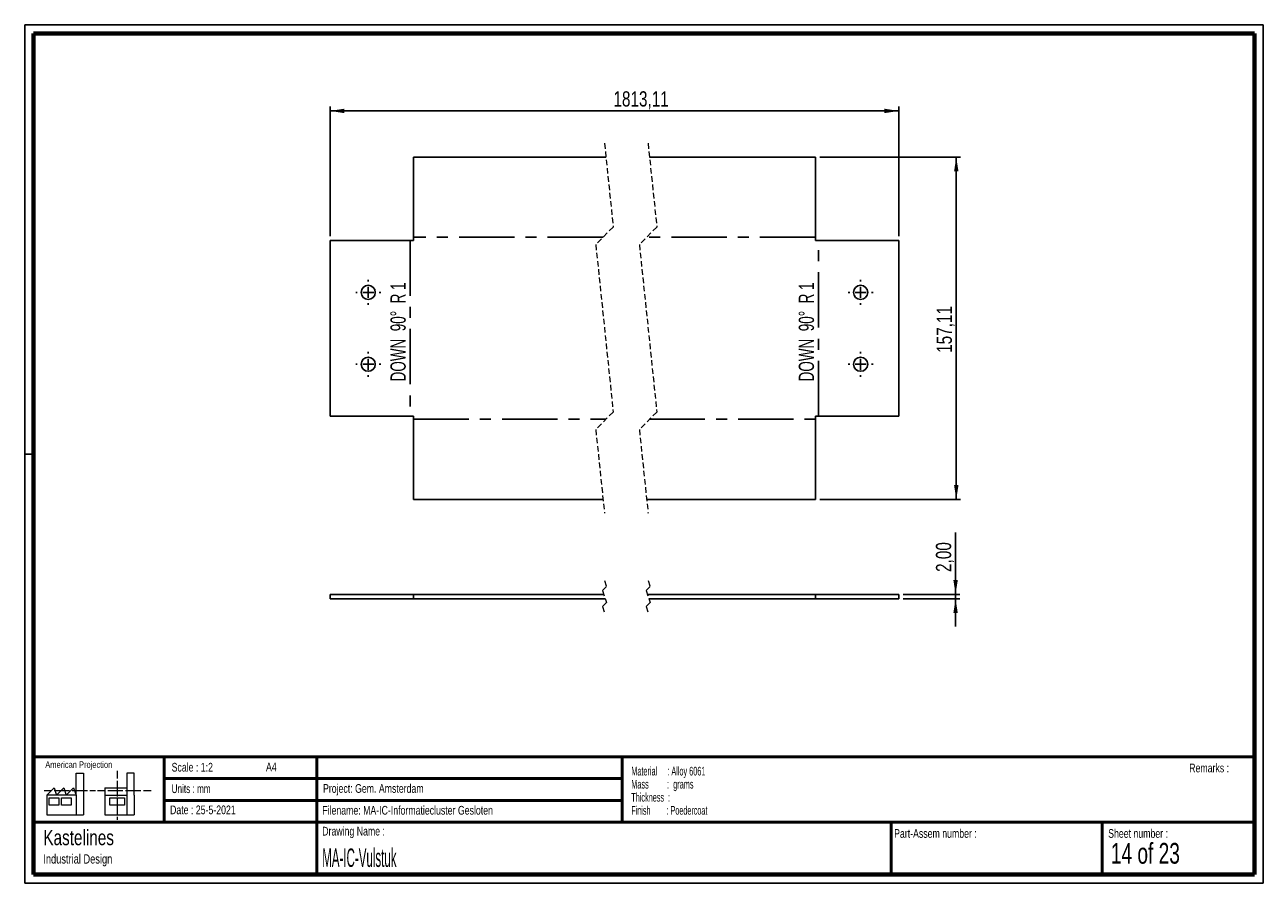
# Paper-space layout 'Sheet7(2)' of a CAD drawing. Header units: millimetres. Extents: x 7 to 291, y 7 to 204.
import ezdxf

# ---------------------------------------------------------------- set-up
doc = ezdxf.new("R2010")
doc.units = ezdxf.units.MM
doc.linetypes.add('CENTERX2', pattern=[20.32, 12.7, -2.54, 2.54, -2.54])
doc.linetypes.add('HIDDEN', pattern=[1.905, 1.27, -0.635])
for name, color, linetype in [('BORDERS', 7, 'Continuous'), ('DRAWING', 7, 'Continuous'), ('TEXT_SHEET_FORMAT', 7, 'Continuous')]:
    doc.layers.add(name, color=color, linetype=linetype)
doc.styles.add('SLDTEXTSTYLE0', font='TXT', dxfattribs={"width": 0.7})
doc.styles.add('SLDTEXTSTYLE1', font='TXT', dxfattribs={"width": 0.75})
doc.styles.add('SLDTEXTSTYLE10', font='TXT', dxfattribs={"width": 0.660714})
doc.styles.add('SLDTEXTSTYLE11', font='TXT', dxfattribs={"width": 0.568654})
doc.styles.add('SLDTEXTSTYLE4', font='TXT', dxfattribs={"width": 0.55})
doc.styles.add('SLDTEXTSTYLE5', font='TXT', dxfattribs={"width": 0.605})
doc.styles.add('SLDTEXTSTYLE7', font='TXT', dxfattribs={"width": 0.467045})
doc.styles.add('SLDTEXTSTYLE9', font='TXT', dxfattribs={"width": 0.6875})
doc.dimstyles.new('SLDDIMSTYLE4', dxfattribs={"dimtxt": 3.5, "dimasz": 3.302, "dimexe": 0, "dimexo": 0.0625, "dimgap": 0.875, "dimtad": 1, "dimlfac": 2, "dimrnd": 1e-09, "dimzin": 12, "dimdsep": 46, "dimtxsty": 'SLDTEXTSTYLE1', "dimsah": 1, "dimcen": 0.09, "dimadec": 0, "dimazin": 3, "dimtfac": 1, "dimtmove": 0, "dimatfit": 0, "dimfxl": 1, "dimfrac": 2, "dimtolj": 1, "dimtzin": 12, "dimarcsym": 0})
doc.dimstyles.new('SLDDIMSTYLE5', dxfattribs={"dimtxt": 3.5, "dimasz": 3.302, "dimexe": 0, "dimexo": 0.0625, "dimgap": 0.875, "dimtad": 1, "dimlfac": 2, "dimrnd": 1e-09, "dimzin": 12, "dimdsep": 46, "dimtxsty": 'SLDTEXTSTYLE1', "dimsah": 1, "dimcen": 0.09, "dimadec": 0, "dimazin": 3, "dimtfac": 1, "dimtofl": 0, "dimtmove": 0, "dimatfit": 3, "dimfxl": 1, "dimfrac": 2, "dimtolj": 1, "dimtzin": 12, "dimarcsym": 0})

# ---------------------------------------------------------------- blocks, each defined once
blk = doc.blocks.new('SW_NOTE_0_61')
at = {"layer": 'TEXT_SHEET_FORMAT', "color": 0, "char_height": 2, "attachment_point": 1}
for s, insert, style in [('Material     : Alloy 6061', (0, 2.58), 'SLDTEXTSTYLE5'), ('Mass         :  grams', (0, -0.42), 'SLDTEXTSTYLE4'), ('Thickness  :', (0, -3.42), 'SLDTEXTSTYLE5'), ('Finish        : Poedercoat', (0, -6.42), 'SLDTEXTSTYLE11')]:
    blk.add_mtext(s, dxfattribs=dict(at, insert=insert, style=style))
blk = doc.blocks.new('SW_NOTE_0_62')
at = {"layer": 'DRAWING', "color": 0, "attachment_point": 1, "style": 'SLDTEXTSTYLE1'}
for s, insert, char_height in [('Kastelines', (0, 4.51), 3.5), ('Industrial Design', (0, -1.09), 2.1167)]:
    blk.add_mtext(s, dxfattribs=dict(at, insert=insert, char_height=char_height))
blk = doc.blocks.new('_D_145')
at = {"layer": 'DRAWING', "color": 7}
for p, q in [((76.58, 155.29), (76.58, 185.01)), ((206.99, 155.29), (206.99, 185.01)), ((76.58, 184.01), (206.99, 184.01))]:
    blk.add_line(p, q, dxfattribs=at)
for points in [[(76.58, 184.01), (79.88, 183.5), (79.88, 184.52)], [(206.99, 184.01), (203.68, 184.52), (203.68, 183.5)]]:
    blk.add_solid(points, dxfattribs=at)
at = {"layer": 'DRAWING', "color": 7, "insert": (141.56, 188.52), "char_height": 3.5, "attachment_point": 1, "style": 'SLDTEXTSTYLE1'}
blk.add_mtext('1813,11', dxfattribs=at)
blk = doc.blocks.new('_D_146')
at = {"layer": 'DRAWING', "color": 7}
for p, q in [((188.87, 173.41), (221.18, 173.41)), ((220.18, 173.41), (220.18, 94.85)), ((188.87, 94.85), (221.18, 94.85))]:
    blk.add_line(p, q, dxfattribs=at)
for points in [[(220.18, 173.41), (219.67, 170.11), (220.69, 170.11)], [(220.18, 94.85), (220.69, 98.15), (219.67, 98.15)]]:
    blk.add_solid(points, dxfattribs=at)
at = {"layer": 'DRAWING', "color": 7, "insert": (215.67, 128.5), "char_height": 3.5, "attachment_point": 1, "rotation": 90, "style": 'SLDTEXTSTYLE1'}
blk.add_mtext('157,11', dxfattribs=at)
blk = doc.blocks.new('SW_CENTERMARKSYMBOL_22')
at = {"layer": 'DRAWING', "color": 0}
for p, q in [((0, 2.5), (0, 2.88)), ((-2.5, 0), (-2.88, 0)), ((0, 0), (-1.25, 0)), ((0, 0), (0, 1.25)), ((0, 0), (0, -1.25)), ((0, 0), (1.25, 0)), ((2.5, 0), (2.88, 0)), ((0, -2.5), (0, -2.88))]:
    blk.add_line(p, q, dxfattribs=at)
blk = doc.blocks.new('SW_CENTERMARKSYMBOL_23')
at = {"layer": 'DRAWING', "color": 0}
for p, q in [((0, 2.5), (0, 2.87)), ((-2.5, 0), (-2.88, 0)), ((0, 0), (-1.25, 0)), ((0, 0), (0, 1.25)), ((0, 0), (0, -1.25)), ((0, 0), (1.25, 0)), ((2.5, 0), (2.87, 0)), ((0, -2.5), (0, -2.88))]:
    blk.add_line(p, q, dxfattribs=at)
blk = doc.blocks.new('SW_CENTERMARKSYMBOL_24')
at = {"layer": 'DRAWING', "color": 0}
for p, q in [((0, 2.5), (0, 2.88)), ((-2.5, 0), (-2.88, 0)), ((0, 0), (-1.25, 0)), ((0, 0), (0, 1.25)), ((0, 0), (0, -1.25)), ((0, 0), (1.25, 0)), ((2.5, 0), (2.88, 0)), ((0, -2.5), (0, -2.88))]:
    blk.add_line(p, q, dxfattribs=at)
blk = doc.blocks.new('SW_CENTERMARKSYMBOL_25')
at = {"layer": 'DRAWING', "color": 0}
for p, q in [((0, 2.5), (0, 2.87)), ((-2.5, 0), (-2.88, 0)), ((0, 0), (-1.25, 0)), ((0, 0), (0, 1.25)), ((0, 0), (0, -1.25)), ((0, 0), (1.25, 0)), ((2.5, 0), (2.87, 0)), ((0, -2.5), (0, -2.88))]:
    blk.add_line(p, q, dxfattribs=at)
blk = doc.blocks.new('_D_147')
at = {"layer": 'DRAWING', "color": 7}
for p, q in [((220.02, 73.06), (220.02, 87.27)), ((207.99, 73.06), (221.02, 73.06)), ((207.99, 72.06), (221.02, 72.06)), ((220.02, 73.06), (220.02, 72.06)), ((220.02, 72.06), (220.02, 65.71))]:
    blk.add_line(p, q, dxfattribs=at)
for points in [[(220.02, 73.06), (220.53, 76.37), (219.51, 76.37)], [(220.02, 72.06), (219.51, 68.76), (220.53, 68.76)]]:
    blk.add_solid(points, dxfattribs=at)
at = {"layer": 'DRAWING', "color": 7, "insert": (215.51, 78.22), "char_height": 3.5, "attachment_point": 1, "rotation": 90, "style": 'SLDTEXTSTYLE1'}
blk.add_mtext('2,00', dxfattribs=at)

psp = doc.layouts.new('Sheet7(2)')

# ---------------------------------------------------------------- linework, layer by layer
at = {"color": 7, "linetype": 'HIDDEN', "lineweight": 18}
for p, q in [((139.5066, 176.5824), (141.5066, 157.3561)), ((149.5066, 176.5824), (151.5066, 157.3561)), ((141.5066, 157.3561), (137.5066, 153.3561)), ((151.5066, 157.3561), (147.5066, 153.3561)), ((137.5066, 153.3561), (141.5066, 114.9035)), ((147.5066, 153.3561), (151.5066, 114.9035)), ((141.5066, 114.9035), (137.5066, 110.9035)), ((151.5066, 114.9035), (147.5066, 110.9035)), ((137.5066, 110.9035), (139.5066, 91.6771)), ((147.5066, 110.9035), (149.5066, 91.6771)), ((139.9659, 74.8605), (139.0472, 73.9417)), ((139.0472, 73.9417), (139.9659, 71.1855)), ((139.5066, 76.2386), (139.9659, 74.8605)), ((149.9659, 74.8605), (149.0472, 73.9417)), ((149.0472, 73.9417), (149.9659, 71.1855)), ((149.5066, 76.2386), (149.9659, 74.8605)), ((139.9659, 71.1855), (139.0472, 70.2667)), ((149.9659, 71.1855), (149.0472, 70.2667)), ((139.0472, 70.2667), (139.5066, 68.8886)), ((149.0472, 70.2667), (149.5066, 68.8886))]:
    psp.add_line(p, q, dxfattribs=at)
at = {"color": 7, "linetype": 'Continuous', "lineweight": 25}
for p, q in [((95.6974, 154.2914), (95.6974, 173.4074)), ((139.8368, 173.4074), (95.6974, 173.4074)), ((187.8698, 173.4074), (149.8368, 173.4074)), ((187.8698, 173.4074), (187.8698, 154.2914)), ((76.5813, 154.2914), (76.5813, 113.9682)), ((76.5813, 154.2914), (95.6974, 154.2914)), ((187.8698, 154.2914), (206.9858, 154.2914)), ((206.9858, 113.9682), (206.9858, 154.2914)), ((95.6974, 113.9682), (76.5813, 113.9682)), ((95.6974, 94.8521), (95.6974, 113.9682)), ((206.9858, 113.9682), (187.8698, 113.9682)), ((187.8698, 113.9682), (187.8698, 94.8521)), ((95.6974, 94.8521), (139.1763, 94.8521)), ((149.1763, 94.8521), (187.8698, 94.8521)), ((76.5813, 73.0636), (76.5813, 72.0636)), ((95.6974, 73.0636), (76.5813, 73.0636)), ((95.6974, 72.0636), (76.5813, 72.0636)), ((95.6974, 73.0636), (95.6974, 72.0636)), ((95.6974, 73.0636), (139.3399, 73.0636)), ((95.6974, 72.0636), (139.6732, 72.0636)), ((149.3399, 73.0636), (187.8698, 73.0636)), ((149.6732, 72.0636), (187.8698, 72.0636)), ((187.8698, 73.0636), (187.8698, 72.0636)), ((206.9858, 73.0636), (187.8698, 73.0636)), ((206.9858, 72.0636), (187.8698, 72.0636)), ((206.9858, 73.0636), (206.9858, 72.0636))]:
    psp.add_line(p, q, dxfattribs=at)
at = {"color": 7, "linetype": 'CENTERX2'}
for p, q in [((94.9702, 154.2914), (94.9702, 113.9682)), ((139.1691, 155.0186), (95.6974, 155.0186)), ((187.8698, 155.0186), (149.1691, 155.0186)), ((188.597, 113.9682), (188.597, 154.2914)), ((95.6974, 113.241), (139.8441, 113.241)), ((149.8441, 113.241), (187.8698, 113.241))]:
    psp.add_line(p, q, dxfattribs=at)
at = {"color": 7, "linetype": 'Continuous', "lineweight": 25}
for centre in [(85.3313, 142.3798), (198.2358, 142.3798), (85.3313, 125.8798), (198.2358, 125.8798)]:
    psp.add_circle(centre, 1.625, dxfattribs=at)
at = {"layer": 'BORDERS', "lineweight": 70}
for p, q in [((8.5696, 8.7839), (8.5696, 201.7839)), ((8.5696, 201.7839), (288.5696, 201.7839)), ((288.5696, 201.7839), (288.5696, 8.7839)), ((288.5696, 8.7839), (8.5696, 8.7839))]:
    psp.add_line(p, q, dxfattribs=at)
at = {"layer": 'BORDERS', "lineweight": 50}
for p, q in [((8.5696, 35.7839), (288.5696, 35.7839)), ((38.5696, 35.7839), (38.5696, 20.7839)), ((73.5696, 35.7839), (73.5696, 8.7839)), ((143.5696, 35.7839), (143.5696, 20.7839)), ((38.5696, 30.7839), (143.5696, 30.7839)), ((38.5696, 25.7839), (143.5696, 25.7839)), ((8.5696, 20.7839), (288.5696, 20.7839)), ((205.2225, 8.7839), (205.2225, 20.7839)), ((253.6509, 8.7839), (253.6509, 20.7839))]:
    psp.add_line(p, q, dxfattribs=at)
at = {"layer": 'TEXT_SHEET_FORMAT'}
for p, q in [((6.5696, 203.7839), (290.5696, 203.7839)), ((6.5696, 203.7839), (6.5696, 6.7839)), ((290.5696, 203.7839), (290.5696, 6.7839)), ((6.5696, 105.2839), (8.6215, 105.2839)), ((6.5696, 6.7839), (290.5696, 6.7839))]:
    psp.add_line(p, q, dxfattribs=at)
at = {"layer": 'TEXT_SHEET_FORMAT', "color": 7, "linetype": 'Continuous', "lineweight": 18}
for p, q in [((18.3208, 26.9711), (18.3208, 32.0361)), ((18.3208, 32.0361), (20.0027, 32.0361)), ((20.0027, 32.0361), (20.0027, 22.4704)), ((27.7328, 32.596), (27.7328, 30.8389)), ((31.6542, 32.0317), (29.9723, 32.0317)), ((29.9723, 32.0317), (29.9723, 22.466)), ((31.6542, 26.9668), (31.6542, 32.0317)), ((11.5933, 26.9711), (13.2752, 28.6594)), ((13.2752, 28.6594), (13.8375, 26.9711)), ((13.8375, 26.9711), (15.5194, 28.6594)), ((15.5194, 28.6594), (16.0814, 26.9711)), ((16.0814, 26.9711), (17.7632, 28.6594)), ((17.7632, 28.6594), (18.3208, 26.9711)), ((24.9266, 28.655), (24.9266, 26.9668)), ((24.9266, 28.655), (29.9723, 28.655)), ((27.7328, 30.2516), (27.7328, 28.4899)), ((27.7328, 28.4899), (27.7328, 26.7282)), ((10.9809, 28.0997), (12.736, 28.0997)), ((18.3208, 26.9711), (11.5933, 26.9711)), ((11.5933, 26.9711), (11.5933, 22.4704)), ((12.1556, 26.4115), (14.3995, 26.4115)), ((12.1556, 24.7231), (12.1556, 26.4115)), ((13.321, 28.0997), (15.076, 28.0997)), ((14.3995, 26.4115), (14.3995, 24.7231)), ((14.957, 26.4115), (17.2012, 26.4115)), ((14.957, 24.7231), (14.957, 26.4115)), ((15.076, 28.0997), (16.8309, 28.0997)), ((17.2012, 26.4115), (17.2012, 24.7231)), ((17.4159, 28.0997), (19.1711, 28.0997)), ((18.3208, 26.9711), (18.3208, 22.4704)), ((19.1711, 28.0997), (20.926, 28.0997)), ((21.511, 28.0997), (22.8089, 28.0997)), ((23.2447, 28.0953), (24.9952, 28.0953)), ((24.9266, 26.9668), (29.9723, 26.9668)), ((24.9266, 26.9668), (24.9266, 22.466)), ((25.5802, 28.0953), (27.3352, 28.0953)), ((26.0509, 26.4071), (29.4147, 26.4071)), ((26.0509, 24.7187), (26.0509, 26.4071)), ((27.3352, 28.0953), (29.0902, 28.0953)), ((27.7328, 26.1409), (27.7328, 24.3793)), ((29.4147, 26.4071), (29.4147, 24.7187)), ((29.6752, 28.0953), (31.4303, 28.0953)), ((31.4303, 28.0953), (33.1853, 28.0953)), ((31.6542, 26.9668), (31.6542, 22.466)), ((33.7703, 28.0953), (35.5252, 28.0953)), ((14.3995, 24.7231), (12.1556, 24.7231)), ((17.2012, 24.7231), (14.957, 24.7231)), ((29.4147, 24.7187), (26.0509, 24.7187)), ((27.7328, 24.3793), (27.7328, 22.6175)), ((11.5933, 22.4704), (18.3208, 22.4704)), ((18.3208, 22.4704), (20.0027, 22.4704)), ((24.9266, 22.466), (31.6542, 22.466)), ((27.7328, 22.0302), (27.7328, 21.342))]:
    psp.add_line(p, q, dxfattribs=at)

# ---------------------------------------------------------------- block references
at = {"layer": 'DRAWING', "color": 7}
for name, p in [('SW_CENTERMARKSYMBOL_24', (85.3313, 142.3798)), ('SW_CENTERMARKSYMBOL_22', (198.2358, 142.3798)), ('SW_CENTERMARKSYMBOL_25', (85.3313, 125.8798)), ('SW_CENTERMARKSYMBOL_23', (198.2358, 125.8798))]:
    psp.add_blockref(name, p, dxfattribs=at)
at = {"layer": 'DRAWING'}
psp.add_blockref('SW_NOTE_0_62', (10.8265, 14.511), dxfattribs=at)
at = {"layer": 'TEXT_SHEET_FORMAT', "color": 218}
psp.add_blockref('SW_NOTE_0_61', (145.6526, 30.9309), dxfattribs=at)

# ---------------------------------------------------------------- texts
at = {"color": 7, "linetype": 'Continuous', "lineweight": 0, "char_height": 3.5, "attachment_point": 2, "rotation": 90, "style": 'SLDTEXTSTYLE10'}
for insert in [(90.4223, 133.2998), (184.0491, 133.2998)]:
    psp.add_mtext('DOWN  90°  R 1', dxfattribs=dict(at, insert=insert))
at = {"layer": 'TEXT_SHEET_FORMAT', "attachment_point": 1}
for s, insert, char_height, style in [('American Projection', (11.2772, 34.7557), 1.5, 'SLDTEXTSTYLE1'), ('Scale : 1:2', (40.2454, 34.4082), 2, 'SLDTEXTSTYLE1'), ('A4', (61.8906, 34.4862), 2, 'SLDTEXTSTYLE1'), ('Remarks :', (273.5956, 34.2358), 2, 'SLDTEXTSTYLE1'), ('Units : mm', (40.2393, 29.4761), 2, 'SLDTEXTSTYLE0'), ('Project: Gem. Amsterdam', (74.9564, 29.538), 2, 'SLDTEXTSTYLE1'), ('Date : 25-5-2021', (39.8865, 24.6218), 2, 'SLDTEXTSTYLE1'), ('Filename: MA-IC-Informatiecluster Gesloten', (74.7977, 24.5313), 2, 'SLDTEXTSTYLE1'), ('Drawing Name :', (74.7803, 19.7365), 2, 'SLDTEXTSTYLE1'), ('Part-Assem number :', (205.9266, 19.2104), 2, 'SLDTEXTSTYLE1'), ('Sheet number :', (255.0112, 19.2104), 2, 'SLDTEXTSTYLE1'), ('14 of 23', (255.6343, 16.0396), 4.7625, 'SLDTEXTSTYLE9')]:
    psp.add_mtext(s, dxfattribs=dict(at, insert=insert, char_height=char_height, style=style))
at = {"layer": 'TEXT_SHEET_FORMAT', "color": 218, "insert": (74.7803, 14.7617), "char_height": 4.233333, "attachment_point": 1, "style": 'SLDTEXTSTYLE7'}
psp.add_mtext('MA-IC-Vulstuk', dxfattribs=at)

# ---------------------------------------------------------------- dimensions: what is measured, and where the dimension line sits
at = {"layer": 'DRAWING', "color": 7}
dim = psp.add_linear_dim(base=(206.9858, 184.0082), p1=(76.5813, 154.2914), p2=(206.9858, 154.2914), text='1813,11', dimstyle='SLDDIMSTYLE5', dxfattribs=at)
dim.commit()
dim.dimension.update_dxf_attribs({"geometry": '_D_145', "text_midpoint": (149.9632, 184.0082), "dimtype": 160})
for base, p1, p2, dimstyle, picture, middle in [((220.1775, 94.8521), (187.8698, 173.4074), (187.8698, 94.8521), 'SLDDIMSTYLE5', '_D_146', (220.1775, 135.6133)), ((220.02, 72.0636), (206.9858, 73.0636), (206.9858, 72.0636), 'SLDDIMSTYLE4', '_D_147', (220.02, 82.7414))]:
    dim = psp.add_linear_dim(base=base, p1=p1, p2=p2, angle=90, dimstyle=dimstyle, dxfattribs=at)
    dim.commit()
    dim.dimension.update_dxf_attribs({"geometry": picture, "text_midpoint": middle, "dimtype": 160})

doc.saveas('drawing.dxf')
